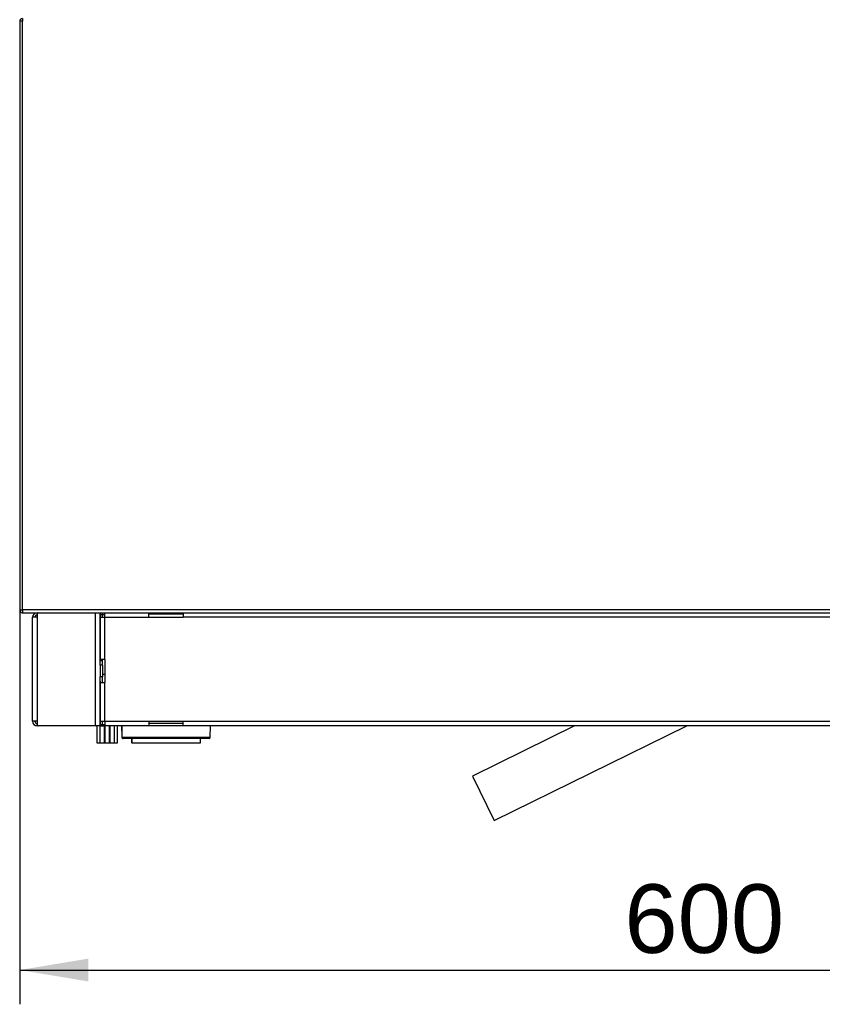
# Model space of a CAD drawing. Header units: millimetres. Extents: x 0 to 287, y 0 to 200.
# Tile 15 of 33: x 109 to 144, y 115 to 158. Entities that reach past the tile are written whole.
import ezdxf
from ezdxf.enums import TextEntityAlignment as Align

# ---------------------------------------------------------------- set-up
doc = ezdxf.new("R2010")
doc.units = ezdxf.units.MM
doc.layers.add('134.132_BW4_CTM-', color=7, linetype='Continuous')
doc.layers.add('Standard', color=7, linetype='Continuous')
doc.styles.add('SEACAD_Arial', font='arial.ttf')
doc.dimstyles.new('ISO', dxfattribs={"dimtxt": 3, "dimasz": 3, "dimexe": 1.5, "dimexo": 0, "dimgap": 0.75, "dimtad": 1, "dimdec": 0, "dimlfac": 10, "dimtxsty": 'SEACAD_Arial', "dimblk1": '_SE_FILLED', "dimblk2": '_SE_FILLED', "dimsah": 1, "dimcen": 1.5, "dimazin": 0, "dimtfac": 0.7, "dimtdec": 3, "dimtmove": 0, "dimatfit": 3, "dimfxl": 1, "dimarcsym": 0})

# ---------------------------------------------------------------- blocks, each defined once
blk = doc.blocks.new('SE3')
at = {"layer": '134.132_BW4_CTM-', "color": 7, "linetype": 'Continuous'}
for p, q in [((108.951, 157.81), (108.951, 157.69)), ((108.951, 157.69), (108.831, 157.69)), ((108.831, 157.69), (108.831, 131.93)), ((108.951, 131.93), (108.951, 157.69)), ((108.831, 131.93), (108.951, 131.93)), ((108.951, 131.93), (108.951, 131.811)), ((155.711, 131.93), (108.951, 131.93)), ((108.961, 131.81), (108.951, 131.81)), ((108.961, 131.81), (155.711, 131.81)), ((109.394, 127.06), (109.394, 131.61)), ((109.594, 131.61), (109.394, 131.61)), ((109.594, 131.76), (109.594, 131.61)), ((109.594, 131.61), (109.594, 127.06)), ((112.154, 126.86), (112.154, 131.81)), ((112.354, 131.81), (112.354, 129.71)), ((112.354, 131.61), (112.354, 131.76)), ((112.464, 131.71), (112.354, 131.71)), ((112.354, 129.76), (112.354, 131.61)), ((112.354, 131.61), (112.554, 131.61)), ((112.454, 131.76), (112.454, 131.81)), ((112.454, 131.61), (112.454, 131.76)), ((112.514, 131.71), (112.464, 131.71)), ((112.514, 131.71), (112.554, 131.71)), ((112.554, 131.61), (112.554, 131.81)), ((112.554, 131.61), (114.481, 131.61)), ((112.554, 129.76), (112.554, 131.61)), ((114.481, 131.61), (114.481, 131.81)), ((114.481, 131.759), (115.981, 131.759)), ((114.481, 131.61), (115.981, 131.61)), ((115.981, 131.81), (115.981, 131.61)), ((153.151, 131.61), (115.981, 131.61)), ((112.354, 129.71), (112.354, 129.76)), ((112.554, 129.76), (112.354, 129.76)), ((112.354, 129.51), (112.354, 129.71)), ((112.454, 129.71), (112.354, 129.71)), ((112.454, 129.71), (112.454, 129.76)), ((112.454, 129.51), (112.454, 129.71)), ((112.554, 129.76), (112.554, 128.76)), ((112.354, 129.51), (112.354, 129.01)), ((112.454, 129.51), (112.354, 129.51)), ((112.454, 129.51), (112.454, 129.01)), ((112.354, 128.81), (112.354, 129.01)), ((112.454, 129.01), (112.354, 129.01)), ((112.554, 129.11), (112.454, 129.11)), ((112.454, 128.81), (112.454, 129.01)), ((112.354, 128.81), (112.354, 126.86)), ((112.354, 128.76), (112.354, 128.81)), ((112.354, 128.76), (112.554, 128.76)), ((112.354, 127.06), (112.354, 128.76)), ((112.454, 128.76), (112.454, 128.81)), ((112.554, 127.06), (112.554, 128.76)), ((109.594, 127.06), (109.394, 127.06)), ((109.594, 127.06), (109.594, 126.91)), ((109.594, 126.86), (109.594, 126.91)), ((109.644, 126.86), (109.594, 126.86)), ((112.154, 126.86), (109.644, 126.86)), ((112.354, 126.86), (112.154, 126.86)), ((112.211, 126.86), (112.211, 126.11)), ((112.346, 126.86), (112.346, 126.11)), ((112.354, 127.06), (112.554, 127.06)), ((112.354, 126.91), (112.354, 127.06)), ((112.554, 126.91), (112.354, 126.91)), ((112.354, 126.86), (112.454, 126.86)), ((112.454, 126.91), (112.454, 127.06)), ((112.454, 126.86), (112.454, 126.91)), ((112.464, 126.86), (112.514, 126.86)), ((112.514, 126.86), (112.554, 126.86)), ((112.546, 126.11), (112.546, 126.91)), ((112.554, 127.06), (114.481, 127.06)), ((112.554, 127.06), (112.554, 126.86)), ((114.481, 126.86), (112.554, 126.86)), ((112.564, 126.86), (112.564, 126.11)), ((112.764, 126.11), (112.764, 126.86)), ((112.781, 126.86), (112.781, 126.11)), ((112.981, 126.11), (112.981, 126.86)), ((113.116, 126.11), (113.116, 126.86)), ((113.287, 126.86), (113.295, 126.359)), ((113.297, 126.86), (113.305, 126.359)), ((114.481, 127.06), (115.981, 127.06)), ((114.481, 127.06), (114.481, 126.86)), ((115.981, 126.96), (114.481, 126.96)), ((115.981, 126.86), (114.481, 126.86)), ((115.981, 127.06), (153.151, 127.06)), ((115.981, 126.86), (115.981, 127.06)), ((153.151, 126.86), (115.981, 126.86)), ((117.176, 126.359), (117.184, 126.86)), ((133.113, 126.86), (128.647, 124.663)), ((129.605, 122.716), (138.028, 126.86)), ((113.305, 126.359), (113.295, 126.359)), ((113.305, 126.359), (117.176, 126.359)), ((113.345, 126.31), (113.355, 126.31)), ((117.126, 126.31), (113.355, 126.31)), ((113.731, 126.31), (113.731, 126.11)), ((113.741, 126.31), (113.741, 126.11)), ((116.741, 126.11), (116.741, 126.31)), ((112.211, 126.11), (112.346, 126.11)), ((112.346, 126.11), (112.546, 126.11)), ((112.564, 126.11), (112.764, 126.11)), ((112.781, 126.11), (112.981, 126.11)), ((112.981, 126.11), (113.116, 126.11)), ((113.741, 126.11), (113.731, 126.11)), ((113.741, 126.11), (116.741, 126.11)), ((128.647, 124.663), (129.605, 122.716))]:
    blk.add_line(p, q, dxfattribs=at)
for centre, radius, start, end in [((108.951, 157.69), 0.12, 90, 180), ((108.951, 157.69), 0.02, 90, 180), ((108.951, 131.93), 0.12, 180, 265.2198), ((108.951, 131.93), 0.12, 265.2198, 270), ((108.961, 131.93), 0.12, 265.2198, 270), ((109.594, 131.61), 0.2, 90, 180), ((109.594, 131.61), 0.1, 90, 180), ((109.644, 131.76), 0.05, 90, 180), ((109.594, 127.06), 0.2, 180, 270), ((109.594, 127.06), 0.1, 180, 270), ((109.644, 126.91), 0.05, 180, 270), ((113.345, 126.36), 0.05, 181, 270), ((113.355, 126.36), 0.05, 181, 270), ((117.126, 126.36), 0.05, 270, 359)]:
    blk.add_arc(centre, radius, start, end, dxfattribs=at)
blk = doc.blocks.new('DMBLK13')
at = {"layer": 'Standard', "linetype": 'Continuous'}
for points in [[(111.831, 115.673), (111.831, 116.673), (108.831, 116.173)], [(165.821, 115.673), (168.821, 116.173), (165.821, 116.673)]]:
    blk.add_hatch(color=7, dxfattribs=at).paths.add_polyline_path(points)
at = {"layer": 'Standard', "color": 7, "linetype": 'Continuous'}
for p, q in [((168.821, 135.289), (168.821, 114.673)), ((108.831, 131.93), (108.831, 114.673)), ((108.831, 116.173), (168.821, 116.173))]:
    blk.add_line(p, q, dxfattribs=at)
at = {"layer": 'Standard', "color": 7, "linetype": 'Continuous', "style": 'SEACAD_Arial'}
blk.add_text('600', height=3, dxfattribs=at).set_placement((135.304, 119.923), align=Align.TOP_LEFT)
blk = doc.blocks.new('_SE_FILLED')
at = {"color": 0}
blk.add_line((0, 0), (-1, 0), dxfattribs=at)
blk.add_solid([(0, 0), (-1, -0.1665), (-1, 0.1665), (0, 0)], dxfattribs=at)

msp = doc.modelspace()

# ---------------------------------------------------------------- block references
at = {"layer": 'Standard'}
msp.add_blockref('SE3', (0, 0), dxfattribs=at)

# ---------------------------------------------------------------- dimensions: what is measured, and where the dimension line sits
at = {"layer": 'Standard', "color": 7, "linetype": 'Continuous'}
dim = msp.add_linear_dim(base=(168.821, 116.173), p1=(108.831, 131.93), p2=(168.821, 135.289), text='\\A1;<>', dimstyle='ISO', dxfattribs=at)
dim.commit()
dim.dimension.update_dxf_attribs({"geometry": 'DMBLK13', "text_midpoint": (138.826, 116.173), "dimtype": 160})

doc.saveas('drawing.dxf')
